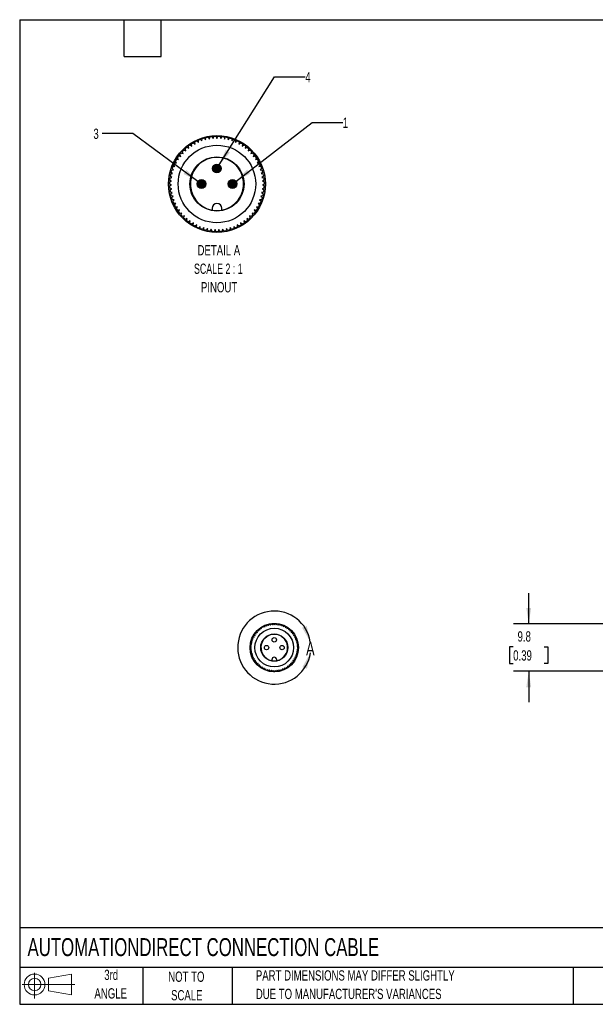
# Model space of a CAD drawing. Header units: millimetres. Extents: x 6 to 273, y 6 to 210.
# Tile 1 of 2: x 6 to 125, y 6 to 210. Entities that reach past the tile are written whole.
import ezdxf

# ---------------------------------------------------------------- set-up
doc = ezdxf.new("R2010")
doc.units = ezdxf.units.MM
doc.layers.add('DIMENSIONS', color=140, linetype='Continuous', lineweight=25)
doc.layers.add('TEXT', color=140, linetype='Continuous', lineweight=25)
doc.layers.add('HATCH', color=6, linetype='Continuous')
doc.layers.add('SLD-DEFPOINTS', color=7, linetype='Continuous')
doc.styles.add('SLDTEXTSTYLE0', font='TXT', dxfattribs={"width": 0.7})
doc.styles.add('SLDTEXTSTYLE2', font='TXT', dxfattribs={"width": 0.645455})
doc.dimstyles.new('SLDDIMSTYLE1', dxfattribs={"dimtxt": 2.158008, "dimasz": 3.302, "dimexe": 0, "dimexo": 0.0625, "dimgap": 0.539502, "dimtad": 0, "dimtih": 1, "dimtoh": 1, "dimrnd": 1e-09, "dimzin": 12, "dimdsep": 46, "dimtxsty": 'SLDTEXTSTYLE0', "dimsah": 1, "dimcen": 0.09, "dimadec": 0, "dimazin": 3, "dimtfac": 1, "dimtmove": 0, "dimatfit": 0, "dimfxl": 0, "dimfrac": 2, "dimtolj": 1, "dimtzin": 12, "dimarcsym": 0})
doc.dimstyles.new('SLDDIMSTYLE4', dxfattribs={"dimtxt": 2.158008, "dimasz": 3.302, "dimexe": 0, "dimexo": 0.0625, "dimgap": 0.539502, "dimtad": 0, "dimtih": 1, "dimtoh": 1, "dimlfac": 0.5, "dimrnd": 1e-09, "dimzin": 12, "dimdsep": 46, "dimtxsty": 'SLDTEXTSTYLE0', "dimsah": 1, "dimcen": 0, "dimadec": 0, "dimazin": 3, "dimtfac": 1, "dimtofl": 0, "dimtmove": 0, "dimatfit": 3, "dimfxl": 0, "dimfrac": 2, "dimtolj": 1, "dimtzin": 12, "dimarcsym": 0})

# ---------------------------------------------------------------- blocks, each defined once
blk = doc.blocks.new('Block11')
at = {"color": 7, "linetype": 'Continuous', "lineweight": 18}
for p, q in [((2.59, 5.31), (2.59, 0)), ((5.48, 4.17), (10.18, 5.03)), ((5.48, 1.6), (5.48, 4.17)), ((10.18, 5.03), (10.18, 0.73)), ((0, 2.88), (10.87, 2.88)), ((5.48, 1.6), (10.18, 0.73))]:
    blk.add_line(p, q, dxfattribs=at)
for radius in [2.15, 1.29]:
    blk.add_circle((2.59, 2.88), radius, dxfattribs=at)
blk = doc.blocks.new('Block12')
at = {"layer": 'SLD-DEFPOINTS'}
blk.add_blockref('Block11', (0, 0), dxfattribs=at)
blk = doc.blocks.new('_D_1')
at = {"layer": 'DIMENSIONS'}
for p, q in [((111.48, 84.87), (111.48, 91.22)), ((128.22, 84.87), (108.3, 84.87)), ((108.27, 80.11), (107.54, 80.11)), ((107.54, 80.11), (107.54, 76.68)), ((114.68, 80.11), (115.41, 80.11)), ((115.41, 80.11), (115.41, 76.68)), ((107.54, 76.68), (108.27, 76.68)), ((115.41, 76.68), (114.68, 76.68)), ((128.22, 75.07), (108.3, 75.07)), ((111.48, 75.07), (111.48, 68.72))]:
    blk.add_line(p, q, dxfattribs=at)
for points in [[(111.48, 84.87), (111.98, 88.17), (110.97, 88.17)], [(111.48, 75.07), (110.97, 71.77), (111.98, 71.77)]]:
    blk.add_solid(points, dxfattribs=at)
at = {"layer": 'DIMENSIONS', "char_height": 2.117, "attachment_point": 1, "style": 'SLDTEXTSTYLE0'}
for s, insert in [('9.8', (109.17, 83.33)), ('0.39', (108.27, 79.41))]:
    blk.add_mtext(s, dxfattribs=dict(at, insert=insert))
blk = doc.blocks.new('_D_3')
at = {"layer": 'DIMENSIONS'}
for p, q in [((51, 176.19), (66.72, 188.31)), ((66.72, 188.31), (73.07, 188.31))]:
    blk.add_line(p, q, dxfattribs=at)
blk.add_solid([(51, 176.19), (53.93, 177.81), (53.31, 178.61)], dxfattribs=at)
at = {"layer": 'DIMENSIONS', "insert": (73.07, 189.33), "char_height": 2.12, "attachment_point": 1, "style": 'SLDTEXTSTYLE0'}
blk.add_mtext('1', dxfattribs=at)
blk = doc.blocks.new('_D_4')
at = {"layer": 'DIMENSIONS'}
for p, q in [((29.72, 186.06), (23.37, 186.06)), ((43.16, 176.18), (29.72, 186.06))]:
    blk.add_line(p, q, dxfattribs=at)
blk.add_solid([(43.16, 176.18), (40.8, 178.54), (40.2, 177.72)], dxfattribs=at)
at = {"layer": 'DIMENSIONS', "insert": (21.57, 187.07), "char_height": 2.12, "attachment_point": 1, "style": 'SLDTEXTSTYLE0'}
blk.add_mtext('3', dxfattribs=at)
blk = doc.blocks.new('_D_5')
at = {"layer": 'DIMENSIONS'}
for p, q in [((47.57, 179.6), (58.99, 197.74)), ((58.99, 197.74), (65.34, 197.74))]:
    blk.add_line(p, q, dxfattribs=at)
blk.add_solid([(47.57, 179.6), (49.76, 182.13), (48.9, 182.67)], dxfattribs=at)
at = {"layer": 'DIMENSIONS', "insert": (65.34, 198.75), "char_height": 2.12, "attachment_point": 1, "style": 'SLDTEXTSTYLE0'}
blk.add_mtext('4', dxfattribs=at)

msp = doc.modelspace()

# ---------------------------------------------------------------- hatches: boundary and pattern name
at = {"layer": 'HATCH'}
for points in [[(47.984, 178.747), (47.988, 178.794), (47.989, 178.842), (47.988, 178.89), (47.984, 178.938), (47.978, 178.985), (47.969, 179.033), (47.957, 179.079), (47.943, 179.125), (47.927, 179.17), (47.909, 179.214), (47.888, 179.257), (47.864, 179.299), (47.839, 179.34), (47.811, 179.379), (47.782, 179.417), (47.75, 179.453), (47.717, 179.487), (47.682, 179.52), (47.645, 179.55), (47.606, 179.579), (47.566, 179.605), (47.525, 179.63), (47.483, 179.652), (47.439, 179.671), (47.394, 179.689), (47.349, 179.704), (47.303, 179.717), (47.256, 179.727), (47.208, 179.734), (47.161, 179.739), (47.113, 179.742), (47.065, 179.742), (47.017, 179.739), (46.97, 179.734), (46.922, 179.727), (46.875, 179.717), (46.829, 179.704), (46.784, 179.689), (46.739, 179.671), (46.695, 179.652), (46.653, 179.63), (46.612, 179.605), (46.572, 179.579), (46.533, 179.55), (46.496, 179.52), (46.461, 179.487), (46.428, 179.453), (46.396, 179.417), (46.367, 179.379), (46.339, 179.34), (46.314, 179.299), (46.29, 179.257), (46.269, 179.214), (46.251, 179.17), (46.235, 179.125), (46.221, 179.079), (46.209, 179.033), (46.2, 178.985), (46.194, 178.938), (46.19, 178.89), (46.189, 178.842), (46.19, 178.794), (46.194, 178.747), (46.2, 178.699), (46.209, 178.652), (46.221, 178.605), (46.235, 178.56), (46.251, 178.515), (46.269, 178.47), (46.29, 178.427), (46.314, 178.385), (46.339, 178.345), (46.367, 178.306), (46.396, 178.268), (46.428, 178.232), (46.461, 178.197), (46.496, 178.165), (46.533, 178.134), (46.572, 178.106), (46.612, 178.079), (46.653, 178.055), (46.695, 178.033), (46.739, 178.013), (46.784, 177.996), (46.829, 177.981), (46.875, 177.968), (46.922, 177.958), (46.97, 177.95), (47.017, 177.945), (47.065, 177.943), (47.113, 177.943), (47.161, 177.945), (47.208, 177.95), (47.256, 177.958), (47.303, 177.968), (47.349, 177.981), (47.394, 177.996), (47.439, 178.013), (47.483, 178.033), (47.525, 178.055), (47.566, 178.079), (47.606, 178.106), (47.645, 178.134), (47.682, 178.165), (47.717, 178.197), (47.75, 178.232), (47.782, 178.268), (47.811, 178.306), (47.839, 178.345), (47.864, 178.385), (47.888, 178.427), (47.909, 178.47), (47.927, 178.515), (47.943, 178.56), (47.957, 178.605), (47.969, 178.652), (47.978, 178.699)], [(44.784, 175.547), (44.788, 175.594), (44.789, 175.642), (44.788, 175.69), (44.784, 175.738), (44.778, 175.785), (44.769, 175.833), (44.757, 175.879), (44.743, 175.925), (44.727, 175.97), (44.709, 176.014), (44.688, 176.057), (44.664, 176.099), (44.639, 176.14), (44.611, 176.179), (44.582, 176.217), (44.55, 176.253), (44.517, 176.287), (44.482, 176.32), (44.445, 176.35), (44.406, 176.379), (44.366, 176.405), (44.325, 176.43), (44.283, 176.452), (44.239, 176.471), (44.194, 176.489), (44.149, 176.504), (44.103, 176.517), (44.056, 176.527), (44.008, 176.534), (43.961, 176.539), (43.913, 176.542), (43.865, 176.542), (43.817, 176.539), (43.77, 176.534), (43.722, 176.527), (43.675, 176.517), (43.629, 176.504), (43.584, 176.489), (43.539, 176.471), (43.495, 176.452), (43.453, 176.43), (43.412, 176.405), (43.372, 176.379), (43.333, 176.35), (43.296, 176.32), (43.261, 176.287), (43.228, 176.253), (43.196, 176.217), (43.167, 176.179), (43.139, 176.14), (43.114, 176.099), (43.09, 176.057), (43.069, 176.014), (43.051, 175.97), (43.035, 175.925), (43.021, 175.879), (43.009, 175.833), (43, 175.785), (42.994, 175.738), (42.99, 175.69), (42.989, 175.642), (42.99, 175.594), (42.994, 175.547), (43, 175.499), (43.009, 175.452), (43.021, 175.405), (43.035, 175.36), (43.051, 175.315), (43.069, 175.27), (43.09, 175.227), (43.114, 175.185), (43.139, 175.145), (43.167, 175.106), (43.196, 175.068), (43.228, 175.032), (43.261, 174.997), (43.296, 174.965), (43.333, 174.934), (43.372, 174.906), (43.412, 174.879), (43.453, 174.855), (43.495, 174.833), (43.539, 174.813), (43.584, 174.796), (43.629, 174.781), (43.675, 174.768), (43.722, 174.758), (43.77, 174.75), (43.817, 174.745), (43.865, 174.743), (43.913, 174.743), (43.961, 174.745), (44.008, 174.75), (44.056, 174.758), (44.103, 174.768), (44.149, 174.781), (44.194, 174.796), (44.239, 174.813), (44.283, 174.833), (44.325, 174.855), (44.366, 174.879), (44.406, 174.906), (44.445, 174.934), (44.482, 174.965), (44.517, 174.997), (44.55, 175.032), (44.582, 175.068), (44.611, 175.106), (44.639, 175.145), (44.664, 175.185), (44.688, 175.227), (44.709, 175.27), (44.727, 175.315), (44.743, 175.36), (44.757, 175.405), (44.769, 175.452), (44.778, 175.499)], [(51.184, 175.547), (51.188, 175.594), (51.189, 175.642), (51.188, 175.69), (51.184, 175.738), (51.178, 175.785), (51.169, 175.833), (51.157, 175.879), (51.143, 175.925), (51.127, 175.97), (51.109, 176.014), (51.088, 176.057), (51.064, 176.099), (51.039, 176.14), (51.011, 176.179), (50.982, 176.217), (50.95, 176.253), (50.917, 176.287), (50.882, 176.32), (50.845, 176.35), (50.806, 176.379), (50.766, 176.405), (50.725, 176.43), (50.683, 176.452), (50.639, 176.471), (50.594, 176.489), (50.549, 176.504), (50.503, 176.517), (50.456, 176.527), (50.408, 176.534), (50.361, 176.539), (50.313, 176.542), (50.265, 176.542), (50.217, 176.539), (50.17, 176.534), (50.122, 176.527), (50.075, 176.517), (50.029, 176.504), (49.984, 176.489), (49.939, 176.471), (49.895, 176.452), (49.853, 176.43), (49.812, 176.405), (49.772, 176.379), (49.733, 176.35), (49.696, 176.32), (49.661, 176.287), (49.628, 176.253), (49.596, 176.217), (49.567, 176.179), (49.539, 176.14), (49.514, 176.099), (49.49, 176.057), (49.469, 176.014), (49.451, 175.97), (49.435, 175.925), (49.421, 175.879), (49.409, 175.833), (49.4, 175.785), (49.394, 175.738), (49.39, 175.69), (49.389, 175.642), (49.39, 175.594), (49.394, 175.547), (49.4, 175.499), (49.409, 175.452), (49.421, 175.405), (49.435, 175.36), (49.451, 175.315), (49.469, 175.27), (49.49, 175.227), (49.514, 175.185), (49.539, 175.145), (49.567, 175.106), (49.596, 175.068), (49.628, 175.032), (49.661, 174.997), (49.696, 174.965), (49.733, 174.934), (49.772, 174.906), (49.812, 174.879), (49.853, 174.855), (49.895, 174.833), (49.939, 174.813), (49.984, 174.796), (50.029, 174.781), (50.075, 174.768), (50.122, 174.758), (50.17, 174.75), (50.217, 174.745), (50.265, 174.743), (50.313, 174.743), (50.361, 174.745), (50.408, 174.75), (50.456, 174.758), (50.503, 174.768), (50.549, 174.781), (50.594, 174.796), (50.639, 174.813), (50.683, 174.833), (50.725, 174.855), (50.766, 174.879), (50.806, 174.906), (50.845, 174.934), (50.882, 174.965), (50.917, 174.997), (50.95, 175.032), (50.982, 175.068), (51.011, 175.106), (51.039, 175.145), (51.064, 175.185), (51.088, 175.227), (51.109, 175.27), (51.127, 175.315), (51.143, 175.36), (51.157, 175.405), (51.169, 175.452), (51.178, 175.499)]]:
    msp.add_hatch(color=256, dxfattribs=at).paths.add_polyline_path(points, flags=0)

# ---------------------------------------------------------------- linework, layer by layer
for p, q in [((43.998, 184.519), (44.023, 184.95)), ((44.492, 185.092), (44.751, 184.747)), ((44.751, 184.747), (44.812, 185.174)), ((45.292, 185.276), (45.521, 184.911)), ((45.421, 185.071), (45.579, 185.163)), ((45.521, 184.911), (45.618, 185.331)), ((46.105, 185.393), (46.302, 185.009)), ((46.302, 185.009), (46.434, 185.42)), ((46.924, 185.441), (47.089, 185.042)), ((47.089, 185.042), (47.254, 185.441)), ((47.744, 185.42), (47.876, 185.009)), ((47.876, 185.009), (48.073, 185.393)), ((48.56, 185.331), (48.657, 184.911)), ((48.599, 185.163), (48.757, 185.071)), ((48.657, 184.911), (48.886, 185.276)), ((49.366, 185.174), (49.427, 184.747)), ((49.427, 184.747), (49.686, 185.092)), ((50.156, 184.95), (50.18, 184.519)), ((40.654, 182.495), (40.502, 182.898)), ((40.873, 183.219), (41.25, 183.009)), ((41.25, 183.009), (41.132, 183.424)), ((41.529, 183.712), (41.887, 183.472)), ((41.887, 183.472), (41.804, 183.895)), ((42.224, 184.149), (42.561, 183.88)), ((42.561, 183.88), (42.513, 184.308)), ((42.953, 184.527), (43.266, 184.23)), ((43.266, 184.23), (43.254, 184.661)), ((43.711, 184.842), (43.998, 184.519)), ((50.18, 184.519), (50.467, 184.842)), ((50.924, 184.661), (50.912, 184.23)), ((50.912, 184.23), (51.225, 184.527)), ((51.665, 184.308), (51.618, 183.88)), ((51.618, 183.88), (51.954, 184.149)), ((52.374, 183.895), (52.291, 183.472)), ((52.291, 183.472), (52.649, 183.712)), ((53.046, 183.424), (52.928, 183.009)), ((52.928, 183.009), (53.305, 183.219)), ((53.676, 182.898), (53.524, 182.495)), ((39.152, 180.679), (38.904, 181.032)), ((39.184, 181.435), (39.602, 181.325)), ((39.23, 181.497), (39.433, 181.614)), ((39.602, 181.325), (39.384, 181.698)), ((39.697, 182.076), (40.103, 181.932)), ((40.103, 181.932), (39.918, 182.322)), ((40.029, 181.958), (40.078, 181.986)), ((40.261, 182.672), (40.654, 182.495)), ((53.524, 182.495), (53.917, 182.672)), ((54.26, 182.322), (54.075, 181.932)), ((54.075, 181.932), (54.481, 182.076)), ((54.101, 181.986), (54.149, 181.958)), ((54.794, 181.698), (54.576, 181.325)), ((54.576, 181.325), (54.994, 181.435)), ((54.745, 181.614), (54.948, 181.497)), ((55.274, 181.032), (55.026, 180.679)), ((38.149, 178.547), (37.821, 178.827)), ((37.992, 179.287), (38.424, 179.285)), ((38.089, 179.287), (38.089, 179.52)), ((38.424, 179.285), (38.12, 179.592)), ((38.329, 180.036), (38.759, 179.997)), ((38.759, 179.997), (38.482, 180.328)), ((38.727, 180.753), (39.152, 180.679)), ((55.026, 180.679), (55.451, 180.753)), ((55.696, 180.328), (55.419, 179.997)), ((55.419, 179.997), (55.849, 180.036)), ((56.058, 179.592), (55.755, 179.285)), ((55.755, 179.285), (56.186, 179.287)), ((56.357, 178.827), (56.029, 178.547)), ((56.089, 179.52), (56.089, 179.287)), ((37.371, 176.91), (37.79, 177.015)), ((37.79, 177.015), (37.42, 177.237)), ((37.512, 177.719), (37.937, 177.789)), ((37.937, 177.789), (37.587, 178.041)), ((37.719, 178.513), (38.149, 178.547)), ((38.089, 178.542), (38.089, 178.598)), ((56.029, 178.547), (56.459, 178.513)), ((56.089, 178.598), (56.089, 178.542)), ((56.591, 178.041), (56.241, 177.789)), ((56.241, 177.789), (56.666, 177.719)), ((56.758, 177.237), (56.388, 177.015)), ((56.388, 177.015), (56.807, 176.91)), ((37.691, 175.445), (37.289, 175.602)), ((37.296, 175.272), (37.691, 175.445)), ((37.299, 176.093), (37.708, 176.232)), ((37.708, 176.232), (37.32, 176.422)), ((37.741, 174.66), (37.327, 174.782)), ((56.851, 174.782), (56.438, 174.66)), ((56.858, 176.422), (56.47, 176.232)), ((56.47, 176.232), (56.879, 176.093)), ((56.889, 175.602), (56.487, 175.445)), ((56.487, 175.445), (56.882, 175.272)), ((37.361, 174.454), (37.741, 174.66)), ((37.856, 173.881), (37.433, 173.968)), ((37.495, 173.644), (37.856, 173.881)), ((38.035, 173.114), (37.607, 173.166)), ((37.696, 172.848), (38.035, 173.114)), ((56.571, 173.166), (56.143, 173.114)), ((56.143, 173.114), (56.482, 172.848)), ((56.745, 173.968), (56.323, 173.881)), ((56.323, 173.881), (56.683, 173.644)), ((56.438, 174.66), (56.817, 174.454)), ((38.279, 172.366), (37.847, 172.381)), ((37.963, 172.072), (38.279, 172.366)), ((38.089, 172.19), (38.089, 172.373)), ((38.584, 171.64), (38.153, 171.62)), ((38.293, 171.321), (38.584, 171.64)), ((38.948, 170.942), (38.521, 170.886)), ((38.686, 170.6), (38.948, 170.942)), ((55.657, 170.886), (55.23, 170.942)), ((55.23, 170.942), (55.492, 170.6)), ((56.025, 171.62), (55.594, 171.64)), ((55.594, 171.64), (55.885, 171.321)), ((56.331, 172.381), (55.899, 172.366)), ((55.899, 172.366), (56.216, 172.072)), ((56.089, 172.373), (56.089, 172.19)), ((39.37, 170.278), (38.949, 170.186)), ((39.137, 169.914), (39.37, 170.278)), ((39.846, 169.65), (39.434, 169.524)), ((39.757, 169.483), (39.599, 169.574)), ((39.644, 169.269), (39.846, 169.65)), ((40.373, 169.065), (39.973, 168.904)), ((40.204, 168.669), (40.373, 169.065)), ((46.089, 170.642), (46.089, 170.234)), ((48.089, 170.234), (48.089, 170.642)), ((54.205, 168.904), (53.805, 169.065)), ((53.805, 169.065), (53.974, 168.669)), ((54.744, 169.524), (54.332, 169.65)), ((54.332, 169.65), (54.534, 169.269)), ((54.579, 169.574), (54.421, 169.483)), ((55.229, 170.186), (54.808, 170.278)), ((54.808, 170.278), (55.041, 169.914)), ((40.947, 168.527), (40.561, 168.333)), ((40.811, 168.117), (40.947, 168.527)), ((41.564, 168.038), (41.196, 167.812)), ((41.463, 167.618), (41.564, 168.038)), ((42.22, 167.602), (41.872, 167.346)), ((42.154, 167.175), (42.22, 167.602)), ((42.909, 167.223), (42.584, 166.939)), ((42.88, 166.792), (42.909, 167.223)), ((43.629, 166.902), (43.328, 166.593)), ((43.635, 166.471), (43.629, 166.902)), ((44.372, 166.643), (44.099, 166.31)), ((44.415, 166.214), (44.372, 166.643)), ((49.806, 166.643), (49.763, 166.214)), ((50.079, 166.31), (49.806, 166.643)), ((50.549, 166.902), (50.543, 166.471)), ((50.85, 166.593), (50.549, 166.902)), ((51.594, 166.939), (51.269, 167.223)), ((51.269, 167.223), (51.298, 166.792)), ((52.306, 167.346), (51.958, 167.602)), ((51.958, 167.602), (52.024, 167.175)), ((52.982, 167.812), (52.614, 168.038)), ((52.614, 168.038), (52.715, 167.618)), ((53.617, 168.333), (53.231, 168.527)), ((53.231, 168.527), (53.367, 168.117)), ((45.135, 166.448), (44.89, 166.092)), ((45.149, 166.37), (45.101, 166.398)), ((45.213, 166.023), (45.135, 166.448)), ((45.911, 166.316), (45.697, 165.942)), ((45.948, 165.909), (45.745, 166.026)), ((46.025, 165.9), (45.911, 166.316)), ((46.695, 166.251), (46.514, 165.859)), ((46.844, 165.845), (46.695, 166.251)), ((47.483, 166.251), (47.334, 165.845)), ((47.664, 165.859), (47.483, 166.251)), ((48.267, 166.316), (48.153, 165.9)), ((48.433, 166.026), (48.23, 165.909)), ((48.481, 165.942), (48.267, 166.316)), ((49.043, 166.448), (48.965, 166.023)), ((49.078, 166.398), (49.029, 166.37)), ((49.288, 166.092), (49.043, 166.448)), ((55.511, 83.481), (55.707, 83.392)), ((55.707, 83.392), (55.631, 83.594)), ((55.817, 83.754), (56.005, 83.649)), ((56.005, 83.649), (55.946, 83.857)), ((56.145, 84.001), (56.324, 83.881)), ((56.324, 83.881), (56.282, 84.092)), ((56.492, 84.22), (56.66, 84.085)), ((56.66, 84.085), (56.637, 84.299)), ((56.856, 84.408), (57.013, 84.26)), ((57.013, 84.26), (57.007, 84.475)), ((57.235, 84.566), (57.379, 84.405)), ((57.379, 84.405), (57.391, 84.62)), ((57.626, 84.691), (57.756, 84.518)), ((57.756, 84.518), (57.786, 84.732)), ((58.026, 84.783), (58.141, 84.6)), ((58.09, 84.681), (58.17, 84.726)), ((58.141, 84.6), (58.189, 84.81)), ((58.432, 84.841), (58.531, 84.65)), ((58.531, 84.65), (58.597, 84.855)), ((58.842, 84.865), (58.925, 84.666)), ((58.925, 84.666), (59.007, 84.865)), ((59.252, 84.855), (59.318, 84.65)), ((59.318, 84.65), (59.417, 84.841)), ((59.66, 84.81), (59.708, 84.6)), ((59.68, 84.726), (59.759, 84.681)), ((59.708, 84.6), (59.823, 84.783)), ((60.063, 84.732), (60.093, 84.518)), ((60.093, 84.518), (60.223, 84.691)), ((60.458, 84.62), (60.47, 84.405)), ((60.47, 84.405), (60.614, 84.566)), ((60.842, 84.475), (60.836, 84.26)), ((60.836, 84.26), (60.993, 84.408)), ((61.212, 84.299), (61.189, 84.085)), ((61.189, 84.085), (61.357, 84.22)), ((61.567, 84.092), (61.526, 83.881)), ((61.526, 83.881), (61.705, 84.001)), ((61.903, 83.857), (61.844, 83.649)), ((61.844, 83.649), (62.032, 83.754)), ((62.218, 83.594), (62.142, 83.392)), ((62.142, 83.392), (62.339, 83.481)), ((54.24, 81.401), (54.455, 81.418)), ((54.455, 81.418), (54.291, 81.559)), ((54.376, 81.788), (54.592, 81.787)), ((54.425, 81.788), (54.425, 81.905)), ((54.425, 81.416), (54.425, 81.444)), ((54.592, 81.787), (54.44, 81.941)), ((54.545, 82.163), (54.759, 82.144)), ((54.759, 82.144), (54.621, 82.309)), ((54.744, 82.521), (54.956, 82.484)), ((54.956, 82.484), (54.832, 82.661)), ((54.972, 82.862), (55.181, 82.808)), ((54.995, 82.894), (55.097, 82.952)), ((55.181, 82.808), (55.072, 82.994)), ((55.228, 83.183), (55.432, 83.111)), ((55.432, 83.111), (55.339, 83.306)), ((55.395, 83.124), (55.419, 83.138)), ((62.51, 83.306), (62.417, 83.111)), ((62.417, 83.111), (62.621, 83.183)), ((62.43, 83.138), (62.455, 83.124)), ((62.777, 82.994), (62.668, 82.808)), ((62.668, 82.808), (62.877, 82.862)), ((62.753, 82.952), (62.854, 82.894)), ((63.017, 82.661), (62.893, 82.484)), ((62.893, 82.484), (63.105, 82.521)), ((63.228, 82.309), (63.09, 82.144)), ((63.09, 82.144), (63.305, 82.163)), ((63.409, 81.941), (63.257, 81.787)), ((63.257, 81.787), (63.473, 81.788)), ((63.559, 81.559), (63.395, 81.418)), ((63.395, 81.418), (63.61, 81.401)), ((63.425, 81.905), (63.425, 81.788)), ((63.425, 81.444), (63.425, 81.416)), ((54.226, 79.868), (54.025, 79.946)), ((54.028, 79.781), (54.226, 79.868)), ((54.03, 80.191), (54.234, 80.261)), ((54.234, 80.261), (54.04, 80.356)), ((54.25, 79.475), (54.043, 79.536)), ((54.061, 79.372), (54.25, 79.475)), ((54.066, 80.6), (54.275, 80.653)), ((54.275, 80.653), (54.09, 80.763)), ((54.136, 81.004), (54.349, 81.039)), ((54.349, 81.039), (54.174, 81.165)), ((63.676, 81.165), (63.5, 81.039)), ((63.5, 81.039), (63.713, 81.004)), ((63.759, 80.763), (63.574, 80.653)), ((63.574, 80.653), (63.783, 80.6)), ((63.806, 79.536), (63.599, 79.475)), ((63.599, 79.475), (63.788, 79.372)), ((63.809, 80.356), (63.615, 80.261)), ((63.615, 80.261), (63.819, 80.191)), ((63.825, 79.946), (63.624, 79.868)), ((63.624, 79.868), (63.821, 79.781)), ((54.308, 79.085), (54.097, 79.129)), ((54.128, 78.967), (54.308, 79.085)), ((54.398, 78.702), (54.184, 78.728)), ((54.228, 78.569), (54.398, 78.702)), ((54.519, 78.328), (54.304, 78.336)), ((54.361, 78.181), (54.519, 78.328)), ((54.425, 78.24), (54.425, 78.331)), ((54.672, 77.965), (54.456, 77.955)), ((54.527, 77.805), (54.672, 77.965)), ((54.854, 77.616), (54.64, 77.588)), ((54.723, 77.445), (54.854, 77.616)), ((55.065, 77.284), (54.854, 77.238)), ((54.949, 77.102), (55.065, 77.284)), ((58.425, 77.466), (58.425, 77.262)), ((59.425, 77.262), (59.425, 77.466)), ((62.995, 77.238), (62.784, 77.284)), ((62.784, 77.284), (62.901, 77.102)), ((63.209, 77.588), (62.995, 77.616)), ((62.995, 77.616), (63.126, 77.445)), ((63.393, 77.955), (63.177, 77.965)), ((63.177, 77.965), (63.322, 77.805)), ((63.545, 78.336), (63.33, 78.328)), ((63.33, 78.328), (63.488, 78.181)), ((63.425, 78.331), (63.425, 78.24)), ((63.666, 78.728), (63.451, 78.702)), ((63.451, 78.702), (63.621, 78.569)), ((63.753, 79.129), (63.541, 79.085)), ((63.541, 79.085), (63.722, 78.967)), ((55.303, 76.97), (55.097, 76.907)), ((55.259, 76.886), (55.18, 76.932)), ((55.202, 76.779), (55.303, 76.97)), ((55.567, 76.678), (55.366, 76.597)), ((55.482, 76.479), (55.567, 76.678)), ((55.853, 76.408), (55.661, 76.311)), ((55.786, 76.203), (55.853, 76.408)), ((56.162, 76.164), (55.978, 76.051)), ((56.112, 75.954), (56.162, 76.164)), ((56.49, 75.946), (56.316, 75.818)), ((56.457, 75.733), (56.49, 75.946)), ((56.835, 75.756), (56.672, 75.614)), ((56.82, 75.541), (56.835, 75.756)), ((57.194, 75.596), (57.044, 75.441)), ((57.198, 75.38), (57.194, 75.596)), ((57.566, 75.467), (57.429, 75.3)), ((57.588, 75.252), (57.566, 75.467)), ((57.947, 75.369), (57.825, 75.191)), ((57.955, 75.33), (57.93, 75.344)), ((57.987, 75.157), (57.947, 75.369)), ((58.336, 75.303), (58.229, 75.116)), ((58.392, 75.095), (58.336, 75.303)), ((58.728, 75.27), (58.637, 75.074)), ((58.802, 75.068), (58.728, 75.27)), ((59.121, 75.27), (59.047, 75.068)), ((59.212, 75.074), (59.121, 75.27)), ((59.514, 75.303), (59.457, 75.095)), ((59.621, 75.116), (59.514, 75.303)), ((59.902, 75.369), (59.862, 75.157)), ((59.919, 75.344), (59.895, 75.33)), ((60.024, 75.191), (59.902, 75.369)), ((60.283, 75.467), (60.262, 75.252)), ((60.42, 75.3), (60.283, 75.467)), ((60.655, 75.596), (60.651, 75.38)), ((60.805, 75.441), (60.655, 75.596)), ((61.177, 75.614), (61.014, 75.756)), ((61.014, 75.756), (61.029, 75.541)), ((61.533, 75.818), (61.359, 75.946)), ((61.359, 75.946), (61.392, 75.733)), ((61.871, 76.051), (61.687, 76.164)), ((61.687, 76.164), (61.738, 75.954)), ((62.188, 76.311), (61.996, 76.408)), ((61.996, 76.408), (62.063, 76.203)), ((62.483, 76.597), (62.283, 76.678)), ((62.283, 76.678), (62.367, 76.479)), ((62.752, 76.907), (62.546, 76.97)), ((62.546, 76.97), (62.647, 76.779)), ((62.67, 76.932), (62.59, 76.886)), ((58.354, 75.099), (58.253, 75.158)), ((59.597, 75.158), (59.495, 75.099))]:
    msp.add_line(p, q)
for centre, radius in [((47.089, 175.642), 10), ((47.089, 175.642), 8), ((47.089, 175.642), 5.6), ((47.089, 178.842), 0.9), ((43.889, 175.642), 0.9), ((50.289, 175.642), 0.9), ((58.925, 79.966), 5), ((58.925, 79.966), 4), ((58.925, 79.966), 2.8), ((58.925, 81.566), 0.45), ((57.325, 79.966), 0.45), ((60.525, 79.966), 0.45)]:
    msp.add_circle(centre, radius)
for centre, radius, start, end in [((47.089, 175.643), 9.799, 105.36524, 108.23477), ((47.089, 175.641), 9.801, 100.5656, 103.43451), ((47.089, 175.641), 9.801, 95.7655, 98.63438), ((47.089, 175.64), 9.802, 93.8349, 95.76523), ((47.089, 175.643), 9.799, 90.96513, 93.83477), ((47.089, 175.645), 9.797, 89.03435, 90.96565), ((47.089, 175.643), 9.799, 86.16523, 89.03487), ((47.089, 175.64), 9.802, 84.23477, 86.1651), ((47.089, 175.641), 9.801, 81.36562, 84.2345), ((47.089, 175.641), 9.801, 76.56549, 79.4344), ((47.089, 175.643), 9.799, 71.76523, 74.63476), ((47.089, 175.643), 9.799, 129.36527, 132.2347), ((47.089, 175.643), 9.799, 124.56525, 127.43471), ((47.089, 175.642), 9.8, 119.76541, 122.63467), ((47.09, 175.641), 9.801, 114.96557, 117.83443), ((47.089, 175.643), 9.799, 110.16526, 113.0347), ((47.089, 175.643), 9.799, 66.9653, 69.83474), ((47.088, 175.641), 9.801, 62.16557, 65.03443), ((47.089, 175.642), 9.8, 57.36533, 60.23459), ((47.089, 175.643), 9.799, 52.56529, 55.43475), ((47.089, 175.643), 9.799, 47.7653, 50.63473), ((47.089, 175.643), 9.799, 146.63457, 148.5654), ((47.089, 175.642), 9.8, 143.76541, 146.63466), ((47.046, 175.674), 9.747, 143.30975, 143.76615), ((47.09, 175.642), 9.801, 138.96547, 141.83457), ((47.089, 175.642), 9.8, 134.16535, 137.03463), ((47.089, 175.642), 5.5, 280.47568, 259.52432), ((47.089, 175.642), 9.8, 42.96537, 45.83465), ((47.089, 175.642), 9.801, 38.16543, 41.03453), ((47.132, 175.674), 9.747, 36.23385, 36.69025), ((47.089, 175.642), 9.8, 33.36534, 36.23459), ((47.09, 175.643), 9.799, 31.4346, 33.36543), ((47.088, 175.643), 9.799, 158.1652, 161.03479), ((47.062, 175.654), 9.77, 156.23409, 156.68939), ((47.089, 175.642), 9.8, 153.36535, 156.23461), ((47.087, 175.643), 9.798, 151.43453, 153.36561), ((47.09, 175.642), 9.801, 148.56551, 151.43447), ((47.088, 175.642), 9.801, 28.56553, 31.43449), ((47.091, 175.643), 9.798, 26.63439, 28.56547), ((47.089, 175.642), 9.8, 23.76539, 26.63465), ((47.116, 175.654), 9.77, 23.31061, 23.76591), ((47.09, 175.643), 9.799, 18.96521, 21.8348), ((47.087, 175.642), 9.798, 172.56515, 175.43494), ((47.089, 175.642), 9.8, 167.76537, 170.63462), ((47.088, 175.643), 9.799, 162.96513, 165.83484), ((47.09, 175.643), 9.799, 14.16516, 17.03487), ((47.089, 175.642), 9.8, 9.36538, 12.23463), ((47.091, 175.642), 9.798, 4.56506, 7.43485), ((47.09, 175.642), 9.801, 177.36543, 180.23449), ((47.089, 175.642), 9.8, 182.16529, 185.03459), ((47.089, 175.642), 9.8, 354.96541, 357.83471), ((47.088, 175.642), 9.801, 359.76551, 2.63457), ((47.089, 175.642), 9.8, 186.96543, 189.83463), ((47.091, 175.643), 9.802, 191.76573, 194.63429), ((47.089, 175.642), 9.8, 196.56535, 199.43459), ((47.089, 175.642), 9.8, 340.56541, 343.43465), ((47.087, 175.643), 9.802, 345.36571, 348.23427), ((47.089, 175.642), 9.8, 350.16537, 353.03457), ((47.089, 175.642), 9.799, 201.36533, 204.23478), ((47.091, 175.643), 9.802, 204.23481, 206.1651), ((47.088, 175.642), 9.799, 206.16531, 209.0348), ((47.091, 175.643), 9.802, 209.03473, 210.9651), ((47.089, 170.642), 1, 0.00002, 179.99998), ((47.088, 175.643), 9.802, 329.0349, 330.96527), ((47.09, 175.642), 9.799, 330.9652, 333.83469), ((47.087, 175.643), 9.802, 333.8349, 335.76519), ((47.09, 175.642), 9.799, 335.76522, 338.63467), ((47.089, 175.642), 9.8, 210.9654, 213.83471), ((47.089, 175.642), 9.8, 213.83456, 215.76527), ((47.089, 175.642), 9.8, 215.76535, 218.63474), ((47.089, 175.642), 9.8, 220.56539, 223.4346), ((47.09, 175.643), 9.801, 225.36551, 228.23451), ((47.089, 175.642), 5.5, 259.52434, 280.47566), ((47.088, 175.643), 9.801, 311.76549, 314.63449), ((47.089, 175.642), 9.8, 316.5654, 319.43461), ((47.089, 175.642), 9.8, 321.36526, 324.23465), ((47.089, 175.642), 9.8, 324.23473, 326.16544), ((47.089, 175.642), 9.8, 326.16529, 329.0346), ((47.089, 175.642), 9.8, 230.16532, 233.03469), ((47.09, 175.643), 9.801, 234.96554, 237.8345), ((47.088, 175.641), 9.798, 239.76512, 242.63487), ((47.089, 175.642), 9.799, 244.56527, 247.43474), ((47.089, 175.642), 9.799, 292.56526, 295.43473), ((47.09, 175.641), 9.798, 297.36513, 300.23488), ((47.088, 175.643), 9.801, 302.1655, 305.03446), ((47.089, 175.642), 9.8, 306.96531, 309.83468), ((47.089, 175.641), 9.799, 249.36517, 252.23485), ((47.089, 175.642), 9.8, 254.16528, 257.03465), ((47.089, 175.642), 9.799, 258.96528, 261.83474), ((47.083, 175.587), 9.744, 263.31047, 263.76697), ((47.089, 175.644), 9.801, 263.76545, 266.63437), ((47.089, 175.641), 9.798, 266.6346, 268.56567), ((47.089, 175.641), 9.798, 268.56514, 271.43486), ((47.089, 175.641), 9.798, 271.43433, 273.3654), ((47.089, 175.644), 9.801, 273.36563, 276.23455), ((47.095, 175.587), 9.744, 276.23303, 276.68953), ((47.089, 175.642), 9.799, 278.16526, 281.03472), ((47.089, 175.642), 9.8, 282.96535, 285.83472), ((47.089, 175.641), 9.799, 287.76515, 290.63483), ((58.925, 79.966), 4.9, 134.16536, 137.03464), ((58.925, 79.966), 4.9, 129.36536, 132.23464), ((58.925, 79.966), 4.9, 124.56536, 127.43464), ((58.925, 79.966), 4.9, 119.76536, 122.63464), ((58.925, 79.966), 4.9, 114.96536, 117.83464), ((58.925, 79.966), 4.9, 110.16536, 113.03464), ((58.925, 79.966), 4.9, 105.36536, 108.23464), ((58.925, 79.966), 4.9, 100.56536, 103.43464), ((58.925, 79.966), 4.9, 95.76536, 98.63464), ((58.925, 79.966), 4.9, 93.83464, 95.76536), ((58.925, 79.966), 4.9, 90.96536, 93.83464), ((58.925, 79.966), 4.9, 89.03464, 90.96536), ((58.925, 79.966), 4.9, 86.16536, 89.03464), ((58.925, 79.966), 4.9, 84.23464, 86.16536), ((58.925, 79.966), 4.9, 81.36536, 84.23464), ((58.925, 79.966), 4.9, 76.56536, 79.43464), ((58.925, 79.966), 4.9, 71.76536, 74.63464), ((58.925, 79.966), 4.9, 66.96536, 69.83464), ((58.925, 79.966), 4.9, 62.16536, 65.03464), ((58.925, 79.966), 4.9, 57.36536, 60.23464), ((58.925, 79.966), 4.9, 52.56536, 55.43464), ((58.925, 79.966), 4.9, 47.76536, 50.63464), ((58.925, 79.966), 4.9, 42.96536, 45.83464), ((58.925, 79.966), 4.9, 162.96536, 165.83464), ((58.925, 79.966), 4.9, 158.16536, 161.03464), ((58.925, 79.966), 4.9, 156.23464, 156.68855), ((58.925, 79.966), 4.9, 153.36536, 156.23464), ((58.925, 79.966), 4.9, 151.43464, 153.36536), ((58.925, 79.966), 4.9, 148.56536, 151.43464), ((58.925, 79.966), 4.9, 146.63464, 148.56536), ((58.925, 79.966), 4.9, 143.76536, 146.63464), ((58.925, 79.966), 4.9, 143.31145, 143.76536), ((58.925, 79.966), 4.9, 138.96536, 141.83464), ((58.925, 79.966), 2.75, 280.47568, 259.52432), ((58.925, 79.966), 4.9, 38.16536, 41.03464), ((58.925, 79.966), 4.9, 36.23464, 36.68855), ((58.925, 79.966), 4.9, 33.36536, 36.23464), ((58.925, 79.966), 4.9, 31.43464, 33.36536), ((58.925, 79.966), 4.9, 28.56536, 31.43464), ((58.925, 79.966), 4.9, 26.63464, 28.56536), ((58.925, 79.966), 4.9, 23.76536, 26.63464), ((58.925, 79.966), 4.9, 23.31145, 23.76536), ((58.925, 79.966), 4.9, 18.96536, 21.83464), ((58.925, 79.966), 4.9, 14.16536, 17.03464), ((58.925, 79.966), 4.9, 177.36536, 180.23464), ((58.925, 79.966), 4.9, 182.16536, 185.03464), ((58.925, 79.966), 4.9, 172.56536, 175.43464), ((58.925, 79.966), 4.9, 186.96536, 189.83464), ((58.925, 79.966), 4.9, 167.76536, 170.63464), ((58.925, 79.966), 4.9, 9.36536, 12.23464), ((58.925, 79.966), 4.9, 350.16536, 353.03464), ((58.925, 79.966), 4.9, 4.56536, 7.43464), ((58.925, 79.966), 4.9, 354.96536, 357.83464), ((58.925, 79.966), 4.9, 359.76536, 2.63464), ((58.925, 79.966), 4.9, 191.76536, 194.63464), ((58.925, 79.966), 4.9, 196.56536, 199.43464), ((58.925, 79.966), 4.9, 201.36536, 204.23464), ((58.925, 79.966), 4.9, 204.23464, 206.16536), ((58.925, 79.966), 4.9, 206.16536, 209.03464), ((58.925, 79.966), 4.9, 209.03464, 210.96536), ((58.925, 79.966), 4.9, 210.96536, 213.83464), ((58.925, 79.966), 4.9, 213.83464, 215.76536), ((58.925, 77.466), 0.5, 0, 180), ((58.925, 79.966), 2.75, 259.52432, 280.47568), ((58.925, 79.966), 4.9, 324.23464, 326.16536), ((58.925, 79.966), 4.9, 326.16536, 329.03464), ((58.925, 79.966), 4.9, 329.03464, 330.96536), ((58.925, 79.966), 4.9, 330.96536, 333.83464), ((58.925, 79.966), 4.9, 333.83464, 335.76536), ((58.925, 79.966), 4.9, 335.76536, 338.63464), ((58.925, 79.966), 4.9, 340.56536, 343.43464), ((58.925, 79.966), 4.9, 345.36536, 348.23464), ((58.925, 79.966), 4.9, 215.76536, 218.63464), ((58.925, 79.966), 4.9, 220.56536, 223.43464), ((58.925, 79.966), 4.9, 225.36536, 228.23464), ((58.925, 79.966), 4.9, 230.16536, 233.03464), ((58.925, 79.966), 4.9, 234.96536, 237.83464), ((58.925, 79.966), 4.9, 239.76536, 242.63464), ((58.925, 79.966), 4.9, 244.56536, 247.43464), ((58.925, 79.966), 4.9, 249.36536, 252.23464), ((58.925, 79.966), 4.9, 254.16536, 257.03464), ((58.925, 79.966), 4.9, 282.96536, 285.83464), ((58.925, 79.966), 4.9, 287.76536, 290.63464), ((58.925, 79.966), 4.9, 292.56536, 295.43464), ((58.925, 79.966), 4.9, 297.36536, 300.23464), ((58.925, 79.966), 4.9, 302.16536, 305.03464), ((58.925, 79.966), 4.9, 306.96536, 309.83464), ((58.925, 79.966), 4.9, 311.76536, 314.63464), ((58.925, 79.966), 4.9, 316.56536, 319.43464), ((58.925, 79.966), 4.9, 321.36536, 324.23464), ((58.925, 79.966), 4.9, 258.96536, 261.83464), ((58.925, 79.966), 4.9, 263.31145, 263.76536), ((58.925, 79.966), 4.9, 263.76536, 266.63464), ((58.925, 79.966), 4.9, 266.63464, 268.56536), ((58.925, 79.966), 4.9, 268.56536, 271.43464), ((58.925, 79.966), 4.9, 271.43464, 273.36536), ((58.925, 79.966), 4.9, 273.36536, 276.23464), ((58.925, 79.966), 4.9, 276.23464, 276.68855), ((58.925, 79.966), 4.9, 278.16536, 281.03464)]:
    msp.add_arc(centre, radius, start, end)
at = {"layer": 'TEXT'}
for p, q in [((6.35, 209.55), (273.05, 209.55)), ((6.35, 209.55), (6.35, 6.35)), ((27.94, 201.93), (27.94, 209.55)), ((35.56, 201.93), (35.56, 209.55)), ((27.94, 201.93), (35.56, 201.93)), ((273.05, 22.126), (6.35, 22.126)), ((273.05, 13.97), (6.35, 13.97)), ((31.75, 13.97), (31.75, 6.35)), ((50.212, 13.97), (50.212, 6.35)), ((120.646, 13.97), (120.646, 6.35)), ((6.35, 6.35), (273.05, 6.35))]:
    msp.add_line(p, q, dxfattribs=at)
msp.add_arc((58.925, 79.966), 7.539, 9.31141, 351.56402, dxfattribs=at)
for points in [[(66.364, 81.186), (65.617, 84.442), (64.673, 84.067)], [(66.382, 78.86), (64.735, 75.953), (65.685, 75.593)]]:
    msp.add_solid(points, dxfattribs=at)

# ---------------------------------------------------------------- block references
at = {"layer": 'SLD-DEFPOINTS'}
msp.add_blockref('Block12', (6.838, 7.554), dxfattribs=at)

# ---------------------------------------------------------------- texts
at = {"layer": 'TEXT'}
for s, insert, char_height, attachment_point, style in [('DETAIL A', (47.484, 163.04), 2.1167, 2, 'SLDTEXTSTYLE0'), ('SCALE 2 : 1', (47.377, 159.217), 2.11667, 2, 'SLDTEXTSTYLE2'), ('PINOUT', (47.532, 155.395), 2.1167, 2, 'SLDTEXTSTYLE0'), ('A', (65.496, 81.186), 2.822, 1, 'SLDTEXTSTYLE0'), ('AUTOMATIONDIRECT CONNECTION CABLE', (7.966, 20.008), 3.70417, 1, 'SLDTEXTSTYLE0'), ('3rd', (25.247, 13.486), 2.1167, 2, 'SLDTEXTSTYLE0'), ('NOT TO', (40.768, 13.107), 2.1167, 2, 'SLDTEXTSTYLE0'), ('PART DIMENSIONS MAY DIFFER SLIGHTLY', (55.119, 13.371), 2.11667, 1, 'SLDTEXTSTYLE0'), ('ANGLE', (25.149, 9.664), 2.1167, 2, 'SLDTEXTSTYLE0'), ('SCALE', (40.865, 9.285), 2.1167, 2, 'SLDTEXTSTYLE0'), ("DUE TO MANUFACTURER'S VARIANCES", (55.119, 9.549), 2.11667, 1, 'SLDTEXTSTYLE0')]:
    msp.add_mtext(s, dxfattribs=dict(at, insert=insert, char_height=char_height, attachment_point=attachment_point, style=style))

# ---------------------------------------------------------------- dimensions: what is measured, and where the dimension line sits
at = {"layer": 'DIMENSIONS'}
for p1, p2, text, picture, middle in [((46.609, 178.081), (47.569, 179.604), '4', '_D_5', (66.237, 197.737)), ((49.576, 175.093), (51.002, 176.192), '1', '_D_3', (73.967, 188.315)), ((44.614, 175.109), (43.164, 176.175), '3', '_D_4', (22.47, 186.055))]:
    dim = msp.add_diameter_dim_2p(p1=p1, p2=p2, text=text, dimstyle='SLDDIMSTYLE4', override={"dimpost": '<>'}, dxfattribs=at)
    dim.commit()
    dim.dimension.update_dxf_attribs({"geometry": picture, "text_midpoint": middle, "dimtype": 163})
dim = msp.add_linear_dim(base=(111.476, 75.074), p1=(129.495, 84.865), p2=(129.495, 75.074), angle=90, dimstyle='SLDDIMSTYLE1', dxfattribs=at)
dim.commit()
dim.dimension.update_dxf_attribs({"geometry": '_D_1', "text_midpoint": (111.476, 80.114), "dimtype": 160})

doc.saveas('drawing.dxf')
